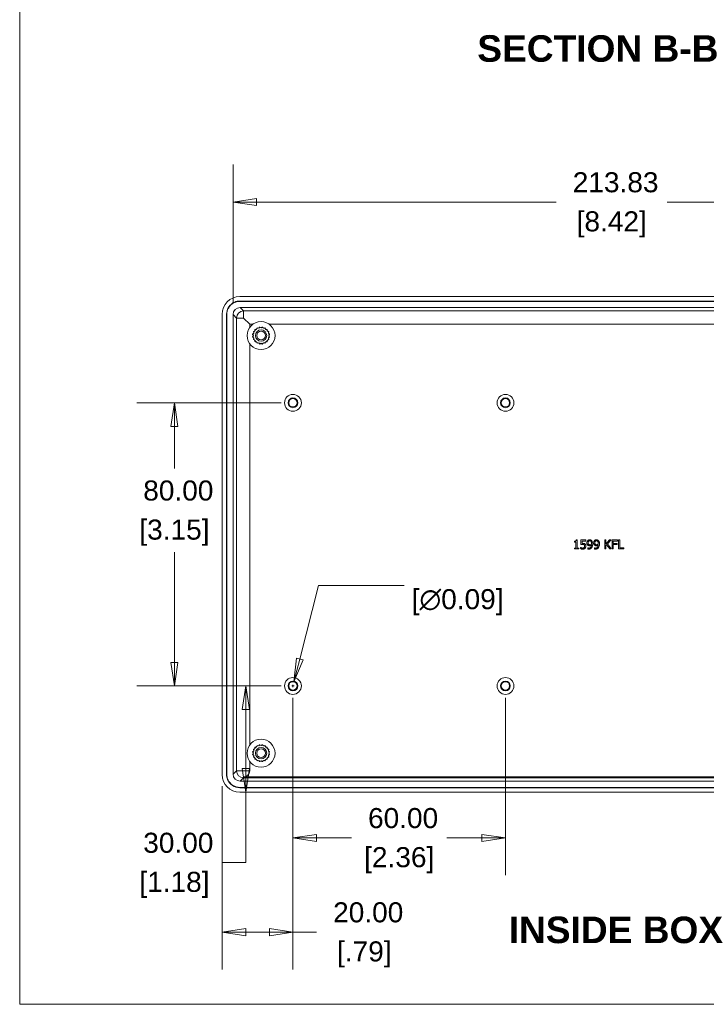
# Model space of a CAD drawing. Header units: millimetres. Extents: x 12 to 919, y 12 to 708.
# Tile 1 of 10: x 21 to 215, y 21 to 299. Entities that reach past the tile are written whole.
import ezdxf

# ---------------------------------------------------------------- set-up
doc = ezdxf.new("R2010")
doc.units = ezdxf.units.MM
doc.header["$LTSCALE"] = 3.333333
for name, color, linetype, lineweight in [('Dimension (ANSI)', 7, 'Continuous', 9), ('Sketch Geometry (ANSI)', 7, 'Continuous', 9), ('Symbol (ANSI)', 7, 'Continuous', 9), ('Visible (ANSI)', 7, 'Continuous', 9), ('Visible Narrow (ANSI)', 7, 'Continuous', 9)]:
    doc.layers.add(name, color=color, linetype=linetype, lineweight=lineweight)
doc.styles.add('Label Text (ANSI)', font='arialbd.ttf')
doc.styles.add('Note Text (ANSI)', font='arial.ttf')
doc.dimstyles.new('Default - mm_inch (ANSI)', dxfattribs={"dimscale": 3.333333, "dimtxt": 1.7, "dimasz": 2, "dimexe": 3.175, "dimexo": 1, "dimgap": 0.8, "dimtad": 0, "dimtih": 1, "dimtoh": 1, "dimrnd": 1e-08, "dimzin": 4, "dimdsep": 46, "dimtxsty": 'Note Text (ANSI)', "dimblk": 'Filled-1', "dimcen": 0.09, "dimdle": 10, "dimclrd": 256, "dimclre": 256, "dimclrt": 256, "dimadec": 1, "dimazin": 0, "dimtfac": 1.176471, "dimtofl": 0, "dimtmove": 0, "dimatfit": 3, "dimfxl": 0, "dimtolj": 1, "dimtzin": 0, "dimlwd": -1, "dimlwe": -1, "dimarcsym": 0})

# ---------------------------------------------------------------- blocks, each defined once
blk = doc.blocks.new('Borders Default Border')
at = {"layer": 'Sketch Geometry (ANSI)', "flags": 128}
blk.add_lwpolyline([(6.35, 6.35), (6.35, 209.55), (273.05, 209.55), (273.05, 6.35), (6.35, 6.35)], dxfattribs=at)
blk = doc.blocks.new('Filled-1')
at = {"color": 0}
for p, q in [((0, 0), (-1, 0.15)), ((-1, 0.15), (-1, -0.15)), ((-1, 0), (0, 0)), ((-1, -0.15), (0, 0))]:
    blk.add_line(p, q, dxfattribs=at)
at = {"color": 0, "flags": 128}
blk.add_lwpolyline([(-1, -0.15), (0, 0), (-1, 0.15), (-1, -0.15)], dxfattribs=at)
at = {"color": 0}
blk.add_solid([(-1, -0.15), (0, 0), (-1, 0.15), (-1, -0.15)], dxfattribs=at)
blk = doc.blocks.new('*D28')
at = {"layer": 'Defpoints', "color": 0, "transparency": 16777216}
for p in [(295.22, 247.84), (81.39, 216.03), (295.22, 216.03)]:
    blk.add_point(p, dxfattribs=at)
at = {"layer": 'Dimension (ANSI)', "transparency": 16777216}
for p, q in [((81.39, 219.36), (81.39, 258.42)), ((295.22, 219.36), (295.22, 258.42)), ((88.06, 247.84), (172.61, 247.84)), ((288.55, 247.84), (204, 247.84))]:
    blk.add_line(p, q, dxfattribs=at)
at = {"layer": 'Dimension (ANSI)', "transparency": 16777216, "xscale": 6.666666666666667, "yscale": 6.666666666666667, "zscale": 6.666666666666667, "rotation": 180}
blk.add_blockref('Filled-1', (81.39, 247.84), dxfattribs=at)
at = {"layer": 'Dimension (ANSI)', "transparency": 16777216, "xscale": 6.666666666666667, "yscale": 6.666666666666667, "zscale": 6.666666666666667}
blk.add_blockref('Filled-1', (295.22, 247.84), dxfattribs=at)
at = {"layer": 'Dimension (ANSI)', "transparency": 16777216, "attachment_point": 5, "style": 'Note Text (ANSI)'}
for s, insert, char_height in [('\\A1; 213.83', (188.31, 253.4), 5.6667), ('\\A1;[8.42]', (188.31, 241.54), 5.667)]:
    blk.add_mtext(s, dxfattribs=dict(at, insert=insert, char_height=char_height))
blk = doc.blocks.new('*D29')
at = {"layer": 'Defpoints', "color": 0, "transparency": 16777216}
for p in [(98.31, 191.12), (64.85, 111.12), (98.31, 111.12)]:
    blk.add_point(p, dxfattribs=at)
at = {"layer": 'Dimension (ANSI)', "transparency": 16777216}
for p, q in [((94.97, 191.12), (54.27, 191.12)), ((64.85, 184.45), (64.85, 172.59)), ((64.85, 117.78), (64.85, 148.88)), ((94.97, 111.12), (54.27, 111.12))]:
    blk.add_line(p, q, dxfattribs=at)
at = {"layer": 'Dimension (ANSI)', "transparency": 16777216, "xscale": 6.666666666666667, "yscale": 6.666666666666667, "zscale": 6.666666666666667}
for p, rotation in [((64.85, 191.12), 90), ((64.85, 111.12), 270)]:
    blk.add_blockref('Filled-1', p, dxfattribs=dict(at, rotation=rotation))
at = {"layer": 'Dimension (ANSI)', "transparency": 16777216, "char_height": 5.667, "attachment_point": 5, "style": 'Note Text (ANSI)'}
for s, insert in [('\\A1; 80.00', (64.85, 166.3)), ('\\A1;[3.15]', (64.85, 154.44))]:
    blk.add_mtext(s, dxfattribs=dict(at, insert=insert))
blk = doc.blocks.new('*D32')
at = {"layer": 'Defpoints', "color": 0, "transparency": 16777216}
for p in [(98.31, 111.12), (158.31, 111.12), (98.31, 68.19)]:
    blk.add_point(p, dxfattribs=at)
at = {"layer": 'Dimension (ANSI)', "transparency": 16777216}
for p, q in [((98.31, 107.78), (98.31, 57.61)), ((158.31, 107.78), (158.31, 57.61)), ((104.97, 68.19), (114.82, 68.19)), ((151.64, 68.19), (141.79, 68.19))]:
    blk.add_line(p, q, dxfattribs=at)
at = {"layer": 'Dimension (ANSI)', "transparency": 16777216, "xscale": 6.666666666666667, "yscale": 6.666666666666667, "zscale": 6.666666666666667, "rotation": 180}
blk.add_blockref('Filled-1', (98.31, 68.19), dxfattribs=at)
at = {"layer": 'Dimension (ANSI)', "transparency": 16777216, "xscale": 6.666666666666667, "yscale": 6.666666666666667, "zscale": 6.666666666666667}
blk.add_blockref('Filled-1', (158.31, 68.19), dxfattribs=at)
at = {"layer": 'Dimension (ANSI)', "transparency": 16777216, "char_height": 5.667, "attachment_point": 5, "style": 'Note Text (ANSI)'}
for s, insert in [('\\A1; 60.00', (128.31, 73.75)), ('\\A1;[2.36]', (128.31, 61.89))]:
    blk.add_mtext(s, dxfattribs=dict(at, insert=insert))
blk = doc.blocks.new('*D42')
at = {"layer": 'Defpoints', "color": 0, "transparency": 16777216}
for p in [(98.6, 112.26), (98.02, 109.97)]:
    blk.add_point(p, dxfattribs=at)
at = {"layer": 'Dimension (ANSI)', "transparency": 16777216}
for p, q in [((105.53, 139.51), (100.24, 118.72)), ((129.68, 139.51), (105.53, 139.51)), ((98.31, 110.82), (98.31, 111.42)), ((98.01, 111.12), (98.61, 111.12))]:
    blk.add_line(p, q, dxfattribs=at)
at = {"layer": 'Dimension (ANSI)', "transparency": 16777216, "xscale": 6.666666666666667, "yscale": 6.666666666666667, "zscale": 6.666666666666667, "rotation": 255.7218412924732}
blk.add_blockref('Filled-1', (98.6, 112.26), dxfattribs=at)
at = {"layer": 'Dimension (ANSI)', "transparency": 16777216, "insert": (144.8, 139.51), "char_height": 5.667, "attachment_point": 5, "style": 'Note Text (ANSI)'}
blk.add_mtext('\\A1; \\P[∅0.09]', dxfattribs=at)
blk = doc.blocks.new('*D53')
at = {"layer": 'Defpoints', "color": 0, "transparency": 16777216}
for p in [(98.31, 111.12), (78.31, 86.11), (98.31, 41.56)]:
    blk.add_point(p, dxfattribs=at)
at = {"layer": 'Dimension (ANSI)', "transparency": 16777216}
for p, q in [((98.31, 107.78), (98.31, 30.97)), ((78.31, 82.78), (78.31, 30.97)), ((84.97, 41.56), (91.64, 41.56)), ((98.31, 41.56), (104.97, 41.56))]:
    blk.add_line(p, q, dxfattribs=at)
at = {"layer": 'Dimension (ANSI)', "transparency": 16777216, "xscale": 6.666666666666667, "yscale": 6.666666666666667, "zscale": 6.666666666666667, "rotation": 180}
blk.add_blockref('Filled-1', (78.31, 41.56), dxfattribs=at)
at = {"layer": 'Dimension (ANSI)', "transparency": 16777216, "xscale": 6.666666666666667, "yscale": 6.666666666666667, "zscale": 6.666666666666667}
blk.add_blockref('Filled-1', (98.31, 41.56), dxfattribs=at)
at = {"layer": 'Dimension (ANSI)', "transparency": 16777216, "char_height": 5.667, "attachment_point": 5, "style": 'Note Text (ANSI)'}
for s, insert in [('\\A1; 20.00', (118.46, 47.12)), ('\\A1;[.79]', (118.46, 35.26))]:
    blk.add_mtext(s, dxfattribs=dict(at, insert=insert))
blk = doc.blocks.new('*D54')
at = {"layer": 'Defpoints', "color": 0, "transparency": 16777216}
for p in [(85, 111.12), (98.31, 111.12), (83.3, 81.12)]:
    blk.add_point(p, dxfattribs=at)
at = {"layer": 'Dimension (ANSI)', "transparency": 16777216}
for p, q in [((94.97, 111.12), (74.42, 111.12)), ((85, 104.45), (85, 87.78)), ((85, 81.12), (85, 61.21)), ((86.64, 81.12), (95.59, 81.12)), ((85, 61.21), (78.34, 61.21))]:
    blk.add_line(p, q, dxfattribs=at)
at = {"layer": 'Dimension (ANSI)', "transparency": 16777216, "xscale": 6.666666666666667, "yscale": 6.666666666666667, "zscale": 6.666666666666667}
for p, rotation in [((85, 111.12), 90), ((85, 81.12), 270)]:
    blk.add_blockref('Filled-1', p, dxfattribs=dict(at, rotation=rotation))
at = {"layer": 'Dimension (ANSI)', "transparency": 16777216, "char_height": 5.667, "attachment_point": 5, "style": 'Note Text (ANSI)'}
for s, insert in [('\\A1; 30.00', (64.85, 66.77)), ('\\A1;[1.18]', (64.85, 54.91))]:
    blk.add_mtext(s, dxfattribs=dict(at, insert=insert))

msp = doc.modelspace()

# ---------------------------------------------------------------- linework, layer by layer
at = {"layer": 'Visible (ANSI)'}
for p, q in [((83.3026, 221.1162), (293.3114, 221.1162)), ((83.3026, 219.8662), (293.3114, 219.8662)), ((293.3114, 219.7754), (83.3026, 219.7754)), ((293.2223, 218.0298), (83.3917, 218.0298)), ((78.307, 86.1118), (78.307, 216.1206)), ((79.557, 86.1118), (79.557, 216.1206)), ((79.6478, 216.1206), (79.6478, 86.1118)), ((81.3934, 216.0315), (81.3934, 86.2009)), ((84.3592, 215.064), (86.0912, 213.332)), ((87.0132, 213.332), (86.0912, 213.332)), ((86.0912, 213.332), (86.0912, 212.41)), ((87.577, 211.7984), (87.5603, 211.3852)), ((88.0379, 211.8629), (87.6248, 211.8462)), ((88.1815, 212.2506), (88.0379, 211.8629)), ((88.6398, 212.1695), (88.2417, 212.2814)), ((88.8961, 212.494), (88.6398, 212.1695)), ((89.307, 212.2752), (88.9629, 212.5046)), ((89.651, 212.5046), (89.307, 212.2752)), ((89.9741, 212.1695), (89.7178, 212.494)), ((90.3722, 212.2814), (89.9741, 212.1695)), ((90.576, 211.8629), (90.4325, 212.2506)), ((90.9891, 211.8462), (90.576, 211.8629)), ((91.0536, 211.3852), (91.037, 211.7984)), ((285.0132, 213.332), (91.6008, 213.332)), ((86.9186, 210.4602), (87.148, 210.1162)), ((87.148, 210.1162), (86.9186, 209.7722)), ((87.2536, 210.7834), (86.9292, 210.5271)), ((86.9292, 209.7054), (87.2536, 209.449)), ((87.1418, 211.1814), (87.2536, 210.7834)), ((87.2536, 209.449), (87.1418, 209.051)), ((87.5603, 211.3852), (87.1725, 211.2417)), ((87.1725, 208.9907), (87.5603, 208.8472)), ((87.5603, 208.8472), (87.577, 208.4341)), ((91.037, 208.4341), (91.0536, 208.8472)), ((91.4414, 211.2417), (91.0536, 211.3852)), ((91.0536, 208.8472), (91.4414, 208.9907)), ((91.3603, 210.7834), (91.4721, 211.1814)), ((91.6847, 210.5271), (91.3603, 210.7834)), ((91.3603, 209.449), (91.6847, 209.7054)), ((91.4721, 209.051), (91.3603, 209.449)), ((91.466, 210.1162), (91.6953, 210.4602)), ((91.6953, 209.7722), (91.466, 210.1162)), ((86.0912, 207.8224), (86.0912, 94.41)), ((87.6248, 208.3862), (88.0379, 208.3695)), ((88.0379, 208.3695), (88.1815, 207.9818)), ((88.2417, 207.9511), (88.6398, 208.0629)), ((88.6398, 208.0629), (88.8961, 207.7384)), ((88.9629, 207.7279), (89.307, 207.9572)), ((89.307, 207.9572), (89.651, 207.7279)), ((89.7178, 207.7384), (89.9741, 208.0629)), ((89.9741, 208.0629), (90.3722, 207.9511)), ((90.4325, 207.9818), (90.576, 208.3695)), ((90.576, 208.3695), (90.9891, 208.3862)), ((177.754, 152.0141), (177.754, 151.7815)), ((177.754, 151.7815), (178.2151, 151.7815)), ((178.2151, 151.7815), (178.2151, 150.0793)), ((178.5424, 152.3682), (178.2789, 152.3682)), ((178.5424, 150.0793), (178.5424, 152.3682)), ((179.5118, 150.2707), (179.4871, 150.2707)), ((179.4871, 150.2707), (179.4871, 149.9105)), ((180.9856, 152.3599), (179.5921, 152.3599)), ((179.5921, 152.3599), (179.5921, 151.0508)), ((179.9194, 151.3843), (179.9194, 152.0615)), ((179.9194, 152.0615), (180.9856, 152.0615)), ((180.9856, 152.0615), (180.9856, 152.3599)), ((186.679, 152.3599), (186.3414, 152.3599)), ((186.3414, 152.3599), (186.3414, 149.8199)), ((187.7205, 152.3599), (186.679, 151.1928)), ((186.679, 151.1928), (186.679, 152.3599)), ((186.679, 150.8347), (186.8272, 151.0014)), ((186.679, 149.8199), (186.679, 150.8347)), ((186.8272, 151.0014), (187.7555, 149.8199)), ((187.0804, 151.2258), (188.1322, 152.3599)), ((188.194, 149.8199), (187.0804, 151.2258)), ((188.1322, 152.3599), (187.7205, 152.3599)), ((189.9147, 152.3599), (188.3957, 152.3599)), ((188.3957, 152.3599), (188.3957, 149.8199)), ((188.7332, 151.3431), (188.7332, 152.0594)), ((188.7332, 152.0594), (189.9147, 152.0594)), ((189.8653, 151.3431), (188.7332, 151.3431)), ((188.7332, 149.8199), (188.7332, 151.0426)), ((188.7332, 151.0426), (189.8653, 151.0426)), ((189.8653, 151.0426), (189.8653, 151.3431)), ((189.9147, 152.0594), (189.9147, 152.3599)), ((190.2173, 152.3599), (190.2173, 149.8199)), ((190.5549, 152.3599), (190.2173, 152.3599)), ((190.5549, 150.1204), (190.5549, 152.3599)), ((177.754, 150.0793), (177.754, 149.8199)), ((178.2151, 150.0793), (177.754, 150.0793)), ((177.754, 149.8199), (178.9931, 149.8199)), ((178.9931, 150.0793), (178.5424, 150.0793)), ((178.9931, 149.8199), (178.9931, 150.0793)), ((181.5331, 150.1328), (181.5167, 150.1328)), ((181.5167, 150.1328), (181.5167, 149.8055)), ((183.4392, 150.1328), (183.4227, 150.1328)), ((183.4227, 150.1328), (183.4227, 149.8055)), ((186.3414, 149.8199), (186.679, 149.8199)), ((187.7555, 149.8199), (188.194, 149.8199)), ((188.3957, 149.8199), (188.7332, 149.8199)), ((190.2173, 149.8199), (191.689, 149.8199)), ((191.689, 150.1204), (190.5549, 150.1204)), ((191.689, 149.8199), (191.689, 150.1204)), ((86.9186, 92.4602), (87.148, 92.1162)), ((87.148, 92.1162), (86.9186, 91.7722)), ((87.2536, 92.7834), (86.9292, 92.5271)), ((87.1418, 93.1814), (87.2536, 92.7834)), ((87.5603, 93.3852), (87.1725, 93.2417)), ((87.577, 93.7984), (87.5603, 93.3852)), ((88.0379, 93.8629), (87.6248, 93.8462)), ((88.1815, 94.2506), (88.0379, 93.8629)), ((88.6398, 94.1695), (88.2417, 94.2814)), ((88.8961, 94.494), (88.6398, 94.1695)), ((89.307, 94.2752), (88.9629, 94.5046)), ((89.651, 94.5046), (89.307, 94.2752)), ((89.9741, 94.1695), (89.7178, 94.494)), ((90.3722, 94.2814), (89.9741, 94.1695)), ((90.576, 93.8629), (90.4325, 94.2506)), ((90.9891, 93.8462), (90.576, 93.8629)), ((91.0536, 93.3852), (91.037, 93.7984)), ((91.4414, 93.2417), (91.0536, 93.3852)), ((91.3603, 92.7834), (91.4721, 93.1814)), ((91.6847, 92.5271), (91.3603, 92.7834)), ((91.466, 92.1162), (91.6953, 92.4602)), ((91.6953, 91.7722), (91.466, 92.1162)), ((86.0912, 89.8224), (86.0912, 87.1684)), ((86.9292, 91.7054), (87.2536, 91.449)), ((87.2536, 91.449), (87.1418, 91.051)), ((87.1725, 90.9907), (87.5603, 90.8472)), ((87.5603, 90.8472), (87.577, 90.4341)), ((87.6248, 90.3862), (88.0379, 90.3695)), ((88.0379, 90.3695), (88.1815, 89.9818)), ((88.2417, 89.9511), (88.6398, 90.0629)), ((88.6398, 90.0629), (88.8961, 89.7384)), ((88.9629, 89.7279), (89.307, 89.9572)), ((89.307, 89.9572), (89.651, 89.7279)), ((89.7178, 89.7384), (89.9741, 90.0629)), ((89.9741, 90.0629), (90.3722, 89.9511)), ((90.4325, 89.9818), (90.576, 90.3695)), ((90.576, 90.3695), (90.9891, 90.3862)), ((91.037, 90.4341), (91.0536, 90.8472)), ((91.0536, 90.8472), (91.4414, 90.9907)), ((91.3603, 91.449), (91.6847, 91.7054)), ((91.4721, 91.051), (91.3603, 91.449)), ((83.3917, 84.2027), (293.2223, 84.2027)), ((84.3592, 85.4364), (292.2548, 85.4364)), ((83.3026, 82.457), (293.3114, 82.457)), ((293.3114, 82.3662), (83.3026, 82.3662)), ((293.3114, 81.1162), (83.3026, 81.1162))]:
    msp.add_line(p, q, dxfattribs=at)
for centre, radius in [((89.307, 210.1162), 3.95), ((89.307, 210.1162), 2.25), ((89.307, 210.1162), 1.6129), ((89.307, 210.1162), 1.2319), ((98.307, 191.1162), 2.375), ((98.307, 191.1162), 1.375), ((98.307, 191.1162), 1.181), ((158.307, 191.1162), 2.375), ((158.307, 191.1162), 1.375), ((158.307, 191.1162), 1.181), ((98.307, 111.1162), 2.375), ((98.307, 111.1162), 1.375), ((98.307, 111.1162), 1.181), ((158.307, 111.1162), 2.375), ((158.307, 111.1162), 1.375), ((158.307, 111.1162), 1.181), ((89.307, 92.1162), 3.95), ((89.307, 92.1162), 2.25), ((89.307, 92.1162), 1.6129), ((89.307, 92.1162), 1.2319)]:
    msp.add_circle(centre, radius, dxfattribs=at)
for centre, radius, start, end in [((89.307, 210.1162), 2.413, 134.196675, 135.803325), ((89.307, 210.1162), 2.413, 116.196675, 117.803325), ((89.307, 210.1162), 2.413, 98.196675, 99.803325), ((89.307, 210.1162), 2.413, 80.196675, 81.803325), ((89.307, 210.1162), 2.413, 62.196675, 63.803325), ((89.307, 210.1162), 2.413, 44.196675, 45.803325), ((89.307, 210.1162), 2.413, 170.196675, 171.803325), ((89.307, 210.1162), 2.413, 188.196675, 189.803325), ((89.307, 210.1162), 2.413, 152.196675, 153.803325), ((89.307, 210.1162), 2.413, 206.196675, 207.803325), ((89.307, 210.1162), 2.413, 26.196675, 27.803325), ((89.307, 210.1162), 2.413, 332.196675, 333.803325), ((89.307, 210.1162), 2.413, 8.196675, 9.803325), ((89.307, 210.1162), 2.413, 350.196675, 351.803325), ((89.307, 210.1162), 2.413, 224.196675, 225.803325), ((89.307, 210.1162), 2.413, 242.196675, 243.803325), ((89.307, 210.1162), 2.413, 260.196675, 261.803325), ((89.307, 210.1162), 2.413, 278.196675, 279.803325), ((89.307, 210.1162), 2.413, 296.196675, 297.803325), ((89.307, 210.1162), 2.413, 314.196675, 315.803325), ((89.307, 92.1162), 2.413, 170.196675, 171.803325), ((89.307, 92.1162), 2.413, 152.196675, 153.803325), ((89.307, 92.1162), 2.413, 134.196675, 135.803325), ((89.307, 92.1162), 2.413, 116.196675, 117.803325), ((89.307, 92.1162), 2.413, 98.196675, 99.803325), ((89.307, 92.1162), 2.413, 80.196675, 81.803325), ((89.307, 92.1162), 2.413, 62.196675, 63.803325), ((89.307, 92.1162), 2.413, 44.196675, 45.803325), ((89.307, 92.1162), 2.413, 26.196675, 27.803325), ((89.307, 92.1162), 2.413, 8.196675, 9.803325), ((89.307, 92.1162), 2.413, 188.196675, 189.803325), ((89.307, 92.1162), 2.413, 206.196675, 207.803325), ((89.307, 92.1162), 2.413, 224.196675, 225.803325), ((89.307, 92.1162), 2.413, 242.196675, 243.803325), ((89.307, 92.1162), 2.413, 260.196675, 261.803325), ((89.307, 92.1162), 2.413, 278.196675, 279.803325), ((89.307, 92.1162), 2.413, 296.196675, 297.803325), ((89.307, 92.1162), 2.413, 314.196675, 315.803325), ((89.307, 92.1162), 2.413, 332.196675, 333.803325), ((89.307, 92.1162), 2.413, 350.196675, 351.803325), ((84.3592, 87.1684), 1.7321, 270, 0)]:
    msp.add_arc(centre, radius, start, end, dxfattribs=at)
for centre, major_axis in [((83.3114, 216.1118), (-3.5417, 3.5417)), ((83.3952, 216.028), (-1.4167, 1.4167)), ((83.3114, 86.1206), (-3.5417, -3.5417)), ((83.3952, 86.2044), (-1.4167, -1.4167))]:
    msp.add_ellipse(centre, major_axis=major_axis, ratio=0.99824796, start_param=5.49866393, end_param=7.06770668, dxfattribs=at)
for points, knots in [([(79.557, 216.1206), (79.557, 216.8569), (80.003, 218.3262), (81.5848, 219.6233), (82.8117, 219.8662), (83.3026, 219.8662)], [5.49866393, 5.49866393, 5.49866393, 5.49866393, 6.08705496, 6.675446, 7.06770668, 7.06770668, 7.06770668, 7.06770668]), ([(83.3026, 219.7754), (83.0702, 219.7754), (82.838, 219.7532), (82.4594, 219.6803), (82.3107, 219.6418), (81.6603, 219.4291), (81.1928, 219.1526), (80.5568, 218.5577), (80.341, 218.2902), (80.0003, 217.7208), (79.8714, 217.4214), (79.6938, 216.7887), (79.6478, 216.4547), (79.6478, 216.1206)], [-7.06770668, -7.06770668, -7.06770668, -7.06770668, -6.87744995, -6.87744995, -6.75177363, -6.75177363, -6.31652408, -6.31652408, -6.0372918, -6.0372918, -5.77229005, -5.77229005, -5.49866393, -5.49866393, -5.49866393, -5.49866393]), ([(178.2789, 152.3682), (178.2762, 152.3338), (178.2709, 152.2991), (178.2543, 152.2371), (178.2437, 152.209), (178.2135, 152.1548), (178.1936, 152.1299), (178.1545, 152.0975), (178.123, 152.0742), (177.9736, 152.0236), (177.8625, 152.0141), (177.754, 152.0141)], [-0.167573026, -0.167573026, -0.167573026, -0.167573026, -0.127120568, -0.127120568, -0.092204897, -0.092204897, -0.054363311, -0.054363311, -0.032556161, -0.032556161, 0, 0, 0, 0]), ([(179.7856, 150.1348), (179.7309, 150.1552), (179.6761, 150.1784), (179.6038, 150.2151), (179.5503, 150.2423), (179.5118, 150.2707)], [-0.0512362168, -0.0512362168, -0.0512362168, -0.0512362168, -0.0143391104, -0.0143391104, 0, 0, 0, 0]), ([(179.5921, 151.0508), (179.661, 151.0659), (179.7466, 151.0802), (179.8523, 151.0967), (179.9558, 151.1126), (180.0944, 151.1126)], [-0.119185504, -0.119185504, -0.119185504, -0.119185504, -0.041558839, -0.041558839, 0, 0, 0, 0]), ([(180.1499, 151.3987), (180.1139, 151.3987), (180.0768, 151.3974), (180.0234, 151.3947), (179.9796, 151.3923), (179.9194, 151.3843)], [-0.0557860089, -0.0557860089, -0.0557860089, -0.0557860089, -0.0182211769, -0.0182211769, 0, 0, 0, 0]), ([(180.0944, 151.1126), (180.1979, 151.1126), (180.3031, 151.0998), (180.4312, 151.0519), (180.4734, 151.0278), (180.5101, 150.9952)], [-0.0410323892, -0.0410323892, -0.0410323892, -0.0410323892, -0.014731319, -0.014731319, 0, 0, 0, 0]), ([(180.7386, 151.2402), (180.6991, 151.2705), (180.657, 151.2972), (180.57, 151.3399), (180.5261, 151.3559), (180.4359, 151.3773), (180.3366, 151.3987), (180.1499, 151.3987)], [-0.17487016, -0.17487016, -0.17487016, -0.17487016, -0.113726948, -0.113726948, -0.055984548, -0.055984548, 0, 0, 0, 0]), ([(180.5101, 150.9952), (180.5339, 150.9757), (180.5549, 150.9536), (180.5975, 150.8955), (180.6115, 150.865), (180.6452, 150.7835), (180.6542, 150.7064), (180.6542, 150.6288)], [-0.0345363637, -0.0345363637, -0.0345363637, -0.0345363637, -0.029733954, -0.029733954, -0.0232787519, -0.0232787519, 0, 0, 0, 0]), ([(180.6542, 150.6288), (180.6542, 150.5055), (180.6339, 150.4297), (180.5987, 150.3245), (180.5675, 150.2664), (180.5246, 150.2151)], [-0.0332856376, -0.0332856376, -0.0332856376, -0.0332856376, -0.0200567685, -0.0200567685, 0, 0, 0, 0]), ([(181, 150.6268), (181, 150.7074), (180.9938, 150.7913), (180.9633, 150.9268), (180.943, 150.9879), (180.8618, 151.127), (180.8064, 151.1891), (180.7386, 151.2402)], [-0.0800363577, -0.0800363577, -0.0800363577, -0.0800363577, -0.0483066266, -0.0483066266, -0.0254621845, -0.0254621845, 0, 0, 0, 0]), ([(180.7757, 150.0155), (180.8492, 150.0946), (180.9034, 150.186), (180.9668, 150.355), (181, 150.4675), (181, 150.6268)], [-0.119040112, -0.119040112, -0.119040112, -0.119040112, -0.047774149, -0.047774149, 0, 0, 0, 0]), ([(181.5352, 152.1726), (181.4583, 152.0914), (181.4011, 151.9968), (181.3357, 151.8302), (181.2964, 151.7117), (181.2964, 151.5345)], [-0.141741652, -0.141741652, -0.141741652, -0.141741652, -0.053155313, -0.053155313, 0, 0, 0, 0]), ([(181.2964, 151.5345), (181.2964, 151.4515), (181.3036, 151.3671), (181.3345, 151.2326), (181.3562, 151.1609), (181.4436, 151.0071), (181.5013, 150.9409), (181.5723, 150.8861)], [-0.0926061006, -0.0926061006, -0.0926061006, -0.0926061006, -0.053057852, -0.053057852, -0.0268835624, -0.0268835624, 0, 0, 0, 0]), ([(182.1033, 152.4114), (182.0435, 152.4114), (181.9845, 152.4045), (181.8561, 152.3748), (181.796, 152.3512), (181.67, 152.2912), (181.597, 152.2393), (181.5352, 152.1726)], [-0.0539490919, -0.0539490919, -0.0539490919, -0.0539490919, -0.0418540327, -0.0418540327, -0.0272817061, -0.0272817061, 0, 0, 0, 0]), ([(181.5723, 150.8861), (181.6425, 150.8332), (181.7208, 150.7893), (181.8401, 150.7577), (181.9253, 150.7359), (182.0621, 150.7359)], [-0.143066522, -0.143066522, -0.143066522, -0.143066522, -0.041060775, -0.041060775, 0, 0, 0, 0]), ([(181.6422, 151.5489), (181.6422, 151.6078), (181.6463, 151.6678), (181.6653, 151.7759), (181.679, 151.8255), (181.7289, 151.9402), (181.7651, 151.9848), (181.8342, 152.0529), (181.8765, 152.0814), (181.9807, 152.1241), (182.0406, 152.1335), (182.1012, 152.1335)], [-0.0672534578, -0.0672534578, -0.0672534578, -0.0672534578, -0.0565349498, -0.0565349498, -0.0472880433, -0.0472880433, -0.0337859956, -0.0337859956, -0.0182028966, -0.0182028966, 0, 0, 0, 0]), ([(181.8151, 151.1064), (181.7858, 151.1304), (181.7595, 151.1575), (181.7086, 151.2262), (181.6927, 151.2608), (181.6527, 151.362), (181.6422, 151.4552), (181.6422, 151.5489)], [-0.0434904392, -0.0434904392, -0.0434904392, -0.0434904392, -0.0366675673, -0.0366675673, -0.0281124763, -0.0281124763, 0, 0, 0, 0]), ([(182.1383, 151.0179), (182.0557, 151.0179), (181.9843, 151.0279), (181.8919, 151.0551), (181.8515, 151.0769), (181.8151, 151.1064)], [-0.0288970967, -0.0288970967, -0.0288970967, -0.0288970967, -0.0140476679, -0.0140476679, 0, 0, 0, 0]), ([(182.5911, 150.9129), (182.5811, 150.7597), (182.552, 150.6011), (182.4376, 150.356), (182.3813, 150.2899), (182.283, 150.1919), (182.2162, 150.1476), (182.0483, 150.0795), (181.9495, 150.0649), (181.8501, 150.0649)], [-0.0939244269, -0.0939244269, -0.0939244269, -0.0939244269, -0.071412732, -0.071412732, -0.0543352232, -0.0543352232, -0.0298009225, -0.0298009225, 0, 0, 0, 0]), ([(182.0621, 150.7359), (182.154, 150.7359), (182.2449, 150.7484), (182.3931, 150.799), (182.4786, 150.8362), (182.5911, 150.9129)], [-0.0987108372, -0.0987108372, -0.0987108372, -0.0987108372, -0.0408432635, -0.0408432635, 0, 0, 0, 0]), ([(182.1012, 152.1335), (182.1344, 152.1335), (182.1673, 152.1304), (182.2241, 152.1184), (182.2569, 152.1095), (182.3395, 152.0689), (182.3832, 152.0306), (182.4203, 151.9894)], [-0.042079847, -0.042079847, -0.042079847, -0.042079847, -0.027560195, -0.027560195, -0.016627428, -0.016627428, 0, 0, 0, 0]), ([(182.6673, 152.1829), (182.6327, 152.2196), (182.5946, 152.2523), (182.5114, 152.3096), (182.467, 152.3334), (182.3576, 152.3786), (182.2543, 152.4114), (182.1033, 152.4114)], [-0.112689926, -0.112689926, -0.112689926, -0.112689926, -0.07903049, -0.07903049, -0.045287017, -0.045287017, 0, 0, 0, 0]), ([(182.5932, 151.1578), (182.5119, 151.1031), (182.4291, 151.073), (182.2971, 151.033), (182.2176, 151.0179), (182.1383, 151.0179)], [-0.0413852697, -0.0413852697, -0.0413852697, -0.0413852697, -0.0237793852, -0.0237793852, 0, 0, 0, 0]), ([(182.4203, 151.9894), (182.4505, 151.9578), (182.4751, 151.9211), (182.5275, 151.8211), (182.5453, 151.7614), (182.5879, 151.6151), (182.5994, 151.4651), (182.5994, 151.3184)], [-0.0574717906, -0.0574717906, -0.0574717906, -0.0574717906, -0.0522648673, -0.0522648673, -0.0440265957, -0.0440265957, 0, 0, 0, 0]), ([(182.5994, 151.3184), (182.5994, 151.2695), (182.5984, 151.2462), (182.5963, 151.2045), (182.5949, 151.1783), (182.5932, 151.1578)], [-0.0126920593, -0.0126920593, -0.0126920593, -0.0126920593, -0.0061579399, -0.0061579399, 0, 0, 0, 0]), ([(182.6632, 150.176), (182.765, 150.3144), (182.8302, 150.4789), (182.904, 150.7719), (182.9431, 150.9698), (182.9431, 151.2422)], [-0.189169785, -0.189169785, -0.189169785, -0.189169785, -0.081731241, -0.081731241, 0, 0, 0, 0]), ([(182.9431, 151.2422), (182.9431, 151.3717), (182.9356, 151.5076), (182.9033, 151.6985), (182.8805, 151.8113), (182.7878, 152.0245), (182.7357, 152.1102), (182.6673, 152.1829)], [-0.150416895, -0.150416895, -0.150416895, -0.150416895, -0.069766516, -0.069766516, -0.029949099, -0.029949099, 0, 0, 0, 0]), ([(183.4412, 152.1726), (183.3643, 152.0914), (183.3071, 151.9968), (183.2418, 151.8302), (183.2025, 151.7117), (183.2025, 151.5345)], [-0.141741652, -0.141741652, -0.141741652, -0.141741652, -0.053155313, -0.053155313, 0, 0, 0, 0]), ([(183.2025, 151.5345), (183.2025, 151.4515), (183.2097, 151.3671), (183.2405, 151.2326), (183.2622, 151.1609), (183.3496, 151.0071), (183.4074, 150.9409), (183.4783, 150.8861)], [-0.0926061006, -0.0926061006, -0.0926061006, -0.0926061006, -0.053057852, -0.053057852, -0.0268835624, -0.0268835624, 0, 0, 0, 0]), ([(184.0093, 152.4114), (183.9496, 152.4114), (183.8905, 152.4045), (183.7621, 152.3748), (183.702, 152.3512), (183.576, 152.2912), (183.5031, 152.2393), (183.4412, 152.1726)], [-0.0539490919, -0.0539490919, -0.0539490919, -0.0539490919, -0.0418540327, -0.0418540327, -0.0272817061, -0.0272817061, 0, 0, 0, 0]), ([(183.4783, 150.8861), (183.5485, 150.8332), (183.6268, 150.7893), (183.7461, 150.7577), (183.8313, 150.7359), (183.9682, 150.7359)], [-0.143066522, -0.143066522, -0.143066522, -0.143066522, -0.041060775, -0.041060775, 0, 0, 0, 0]), ([(183.5483, 151.5489), (183.5483, 151.6078), (183.5523, 151.6678), (183.5714, 151.7759), (183.585, 151.8255), (183.635, 151.9402), (183.6711, 151.9848), (183.7402, 152.0529), (183.7826, 152.0814), (183.8868, 152.1241), (183.9466, 152.1335), (184.0073, 152.1335)], [-0.0672534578, -0.0672534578, -0.0672534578, -0.0672534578, -0.0565349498, -0.0565349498, -0.0472880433, -0.0472880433, -0.0337859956, -0.0337859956, -0.0182028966, -0.0182028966, 0, 0, 0, 0]), ([(183.7212, 151.1064), (183.6918, 151.1304), (183.6655, 151.1575), (183.6147, 151.2262), (183.5988, 151.2608), (183.5587, 151.362), (183.5483, 151.4552), (183.5483, 151.5489)], [-0.0434904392, -0.0434904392, -0.0434904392, -0.0434904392, -0.0366675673, -0.0366675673, -0.0281124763, -0.0281124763, 0, 0, 0, 0]), ([(184.0443, 151.0179), (183.9617, 151.0179), (183.8904, 151.0279), (183.798, 151.0551), (183.7575, 151.0769), (183.7212, 151.1064)], [-0.0288970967, -0.0288970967, -0.0288970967, -0.0288970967, -0.0140476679, -0.0140476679, 0, 0, 0, 0]), ([(184.4972, 150.9129), (184.4871, 150.7597), (184.458, 150.6011), (184.3437, 150.356), (184.2874, 150.2899), (184.1891, 150.1919), (184.1222, 150.1476), (183.9543, 150.0795), (183.8555, 150.0649), (183.7562, 150.0649)], [-0.0939244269, -0.0939244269, -0.0939244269, -0.0939244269, -0.071412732, -0.071412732, -0.0543352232, -0.0543352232, -0.0298009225, -0.0298009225, 0, 0, 0, 0]), ([(183.9682, 150.7359), (184.06, 150.7359), (184.1509, 150.7484), (184.2992, 150.799), (184.3847, 150.8362), (184.4972, 150.9129)], [-0.0987108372, -0.0987108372, -0.0987108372, -0.0987108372, -0.0408432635, -0.0408432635, 0, 0, 0, 0]), ([(184.0073, 152.1335), (184.0404, 152.1335), (184.0733, 152.1304), (184.1301, 152.1184), (184.163, 152.1095), (184.2455, 152.0689), (184.2892, 152.0306), (184.3263, 151.9894)], [-0.042079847, -0.042079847, -0.042079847, -0.042079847, -0.027560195, -0.027560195, -0.016627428, -0.016627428, 0, 0, 0, 0]), ([(184.5733, 152.1829), (184.5387, 152.2196), (184.5007, 152.2523), (184.4174, 152.3096), (184.3731, 152.3334), (184.2636, 152.3786), (184.1603, 152.4114), (184.0093, 152.4114)], [-0.112689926, -0.112689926, -0.112689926, -0.112689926, -0.07903049, -0.07903049, -0.045287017, -0.045287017, 0, 0, 0, 0]), ([(184.4992, 151.1578), (184.4179, 151.1031), (184.3351, 151.073), (184.2032, 151.033), (184.1236, 151.0179), (184.0443, 151.0179)], [-0.0413852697, -0.0413852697, -0.0413852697, -0.0413852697, -0.0237793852, -0.0237793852, 0, 0, 0, 0]), ([(184.3263, 151.9894), (184.3565, 151.9578), (184.3811, 151.9211), (184.4336, 151.8211), (184.4513, 151.7614), (184.4939, 151.6151), (184.5054, 151.4651), (184.5054, 151.3184)], [-0.0574717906, -0.0574717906, -0.0574717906, -0.0574717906, -0.0522648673, -0.0522648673, -0.0440265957, -0.0440265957, 0, 0, 0, 0]), ([(184.5054, 151.3184), (184.5054, 151.2695), (184.5044, 151.2462), (184.5024, 151.2045), (184.5009, 151.1783), (184.4992, 151.1578)], [-0.0126920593, -0.0126920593, -0.0126920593, -0.0126920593, -0.0061579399, -0.0061579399, 0, 0, 0, 0]), ([(184.5692, 150.176), (184.6711, 150.3144), (184.7362, 150.4789), (184.81, 150.7719), (184.8491, 150.9698), (184.8491, 151.2422)], [-0.189169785, -0.189169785, -0.189169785, -0.189169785, -0.081731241, -0.081731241, 0, 0, 0, 0]), ([(184.8491, 151.2422), (184.8491, 151.3717), (184.8417, 151.5076), (184.8094, 151.6985), (184.7865, 151.8113), (184.6938, 152.0245), (184.6417, 152.1102), (184.5733, 152.1829)], [-0.150416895, -0.150416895, -0.150416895, -0.150416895, -0.069766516, -0.069766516, -0.029949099, -0.029949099, 0, 0, 0, 0]), ([(179.4871, 149.9105), (179.5831, 149.8633), (179.6896, 149.8302), (179.8598, 149.7916), (179.9863, 149.7664), (180.152, 149.7664)], [-0.128286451, -0.128286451, -0.128286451, -0.128286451, -0.049714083, -0.049714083, 0, 0, 0, 0]), ([(180.1582, 150.0607), (180.0955, 150.0607), (180.0309, 150.066), (179.9075, 150.0949), (179.8461, 150.1139), (179.7856, 150.1348)], [-0.0380314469, -0.0380314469, -0.0380314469, -0.0380314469, -0.0192127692, -0.0192127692, 0, 0, 0, 0]), ([(180.152, 149.7664), (180.2236, 149.7664), (180.2952, 149.773), (180.4113, 149.7982), (180.4771, 149.8163), (180.6372, 149.8939), (180.7123, 149.9472), (180.7757, 150.0155)], [-0.091904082, -0.091904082, -0.091904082, -0.091904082, -0.0533529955, -0.0533529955, -0.0279594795, -0.0279594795, 0, 0, 0, 0]), ([(180.5246, 150.2151), (180.5017, 150.189), (180.4763, 150.1656), (180.4199, 150.1259), (180.3898, 150.11), (180.3241, 150.0849), (180.2547, 150.0607), (180.1582, 150.0607)], [-0.0842255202, -0.0842255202, -0.0842255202, -0.0842255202, -0.0564126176, -0.0564126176, -0.0289730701, -0.0289730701, 0, 0, 0, 0]), ([(181.5167, 149.8055), (181.5631, 149.791), (181.6113, 149.7822), (181.6741, 149.7764), (181.7337, 149.7705), (181.8048, 149.7705)], [-0.0932854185, -0.0932854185, -0.0932854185, -0.0932854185, -0.0213542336, -0.0213542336, 0, 0, 0, 0]), ([(181.8501, 150.0649), (181.7589, 150.0649), (181.6816, 150.0812), (181.5911, 150.1071), (181.5579, 150.1186), (181.5331, 150.1328)], [-0.024137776, -0.024137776, -0.024137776, -0.024137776, -0.0085578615, -0.0085578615, 0, 0, 0, 0]), ([(181.8048, 149.7705), (181.9099, 149.7705), (182.0167, 149.78), (182.2096, 149.8268), (182.291, 149.8595), (182.4867, 149.9766), (182.5831, 150.0677), (182.6632, 150.176)], [-0.0999082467, -0.0999082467, -0.0999082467, -0.0999082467, -0.068406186, -0.068406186, -0.0404046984, -0.0404046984, 0, 0, 0, 0]), ([(183.4227, 149.8055), (183.4691, 149.791), (183.5173, 149.7822), (183.5801, 149.7764), (183.6397, 149.7705), (183.7109, 149.7705)], [-0.0932854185, -0.0932854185, -0.0932854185, -0.0932854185, -0.0213542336, -0.0213542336, 0, 0, 0, 0]), ([(183.7562, 150.0649), (183.6649, 150.0649), (183.5876, 150.0812), (183.4971, 150.1071), (183.4639, 150.1186), (183.4392, 150.1328)], [-0.024137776, -0.024137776, -0.024137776, -0.024137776, -0.0085578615, -0.0085578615, 0, 0, 0, 0]), ([(183.7109, 149.7705), (183.8159, 149.7705), (183.9227, 149.78), (184.1156, 149.8268), (184.197, 149.8595), (184.3927, 149.9766), (184.4891, 150.0677), (184.5692, 150.176)], [-0.0999082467, -0.0999082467, -0.0999082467, -0.0999082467, -0.068406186, -0.068406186, -0.0404046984, -0.0404046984, 0, 0, 0, 0]), ([(83.3026, 82.3662), (82.5662, 82.3663), (81.0969, 82.8122), (79.7999, 84.394), (79.557, 85.6209), (79.557, 86.1118)], [5.49866393, 5.49866393, 5.49866393, 5.49866393, 6.08705496, 6.675446, 7.06770668, 7.06770668, 7.06770668, 7.06770668]), ([(79.6478, 86.1118), (79.6478, 85.8795), (79.67, 85.6472), (79.7429, 85.2686), (79.7814, 85.1199), (79.9941, 84.4696), (80.2705, 84.0021), (80.8655, 83.366), (81.1329, 83.1502), (81.7024, 82.8096), (82.0018, 82.6807), (82.6345, 82.503), (82.9684, 82.457), (83.3026, 82.457)], [-7.06770668, -7.06770668, -7.06770668, -7.06770668, -6.87744995, -6.87744995, -6.75177363, -6.75177363, -6.31652408, -6.31652408, -6.0372918, -6.0372918, -5.77229005, -5.77229005, -5.49866393, -5.49866393, -5.49866393, -5.49866393])]:
    msp.add_open_spline(points, degree=3, knots=knots, dxfattribs=at)
at = {"layer": 'Visible Narrow (ANSI)'}
for p, q in [((83.3026, 219.8662), (83.3026, 219.7754)), ((83.3917, 218.0298), (84.3592, 217.0623)), ((84.3592, 217.0623), (84.3592, 215.064)), ((84.3592, 217.0623), (292.2548, 217.0623)), ((79.557, 216.1206), (79.6478, 216.1206)), ((82.3609, 215.064), (81.3934, 216.0315)), ((82.3609, 87.1684), (82.3609, 215.064)), ((84.3592, 215.064), (82.3609, 215.064)), ((81.3934, 86.2009), (82.3609, 87.1684)), ((82.3609, 87.1684), (86.0912, 87.1684)), ((79.557, 86.1118), (79.6478, 86.1118)), ((84.3592, 85.1702), (83.3917, 84.2027)), ((84.3592, 85.4364), (84.3592, 85.1702)), ((292.2548, 85.1702), (84.3592, 85.1702)), ((83.3026, 82.3662), (83.3026, 82.457))]:
    msp.add_line(p, q, dxfattribs=at)
for centre, major_axis in [((84.3592, 215.064), (1.4142, 1.4142)), ((84.3592, 87.1684), (-1.4142, 1.4142))]:
    msp.add_ellipse(centre, major_axis=major_axis, ratio=0.99824796, start_param=0.78627495, end_param=2.3553177, dxfattribs=at)

# ---------------------------------------------------------------- block references
at = {"xscale": 3.333333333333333, "yscale": 3.333333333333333, "zscale": 3.333333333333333}
msp.add_blockref('Borders Default Border', (0, 0), dxfattribs=at)

# ---------------------------------------------------------------- texts
at = {"layer": 'Symbol (ANSI)', "char_height": 7.5, "attachment_point": 7, "style": 'Label Text (ANSI)'}
for s, insert in [('SECTION B-B', (150.3521, 287.3711)), ('INSIDE BOX', (159.2196, 38.3424))]:
    msp.add_mtext(s, dxfattribs=dict(at, insert=insert))

# ---------------------------------------------------------------- dimensions: what is measured, and where the dimension line sits
at = {"layer": 'Dimension (ANSI)'}
for base, p1, p2, angle, text, override, picture, middle in [((295.2205, 247.836), (81.3934, 216.0315), (295.2205, 216.0315), 180, ' <>\\X[8.42]', {"dimgap": 0.8, "dimtih": 0, "dimtoh": 0, "dimdec": 2, "dimpost": '\\X', "dimtol": 0, "dimlim": 0, "dimtp": 0, "dimtm": 0, "dimtdec": 2, "dimatfit": 1}, '*D28', (188.307, 247.836)), ((64.8545, 111.1162), (98.307, 191.1162), (98.307, 111.1162), 90, ' <>\\X[3.15]', {"dimgap": 0.8, "dimdec": 2, "dimpost": '\\X', "dimtol": 0, "dimlim": 0, "dimtp": 0, "dimtm": 0, "dimtdec": 2, "dimatfit": 1}, '*D29', (64.8545, 160.7357)), ((85.0032, 111.1162), (83.3026, 81.1162), (98.307, 111.1162), 90, ' <>\\X[1.18]', {"dimgap": 0.8, "dimdec": 2, "dimpost": '\\X', "dimtol": 0, "dimlim": 0, "dimtp": 0, "dimtm": 0, "dimtdec": 2, "dimatfit": 2}, '*D54', (64.8545, 61.2084)), ((98.307, 68.191), (158.307, 111.1162), (98.307, 111.1162), 180, ' <>\\X[2.36]', {"dimgap": 0.8, "dimtih": 0, "dimtoh": 0, "dimdec": 2, "dimpost": '\\X', "dimtol": 0, "dimlim": 0, "dimtp": 0, "dimtm": 0, "dimtdec": 2, "dimatfit": 1}, '*D32', (128.307, 68.191))]:
    dim = msp.add_linear_dim(base=base, p1=p1, p2=p2, angle=angle, text=text, dimstyle='Default - mm_inch (ANSI)', override=override, dxfattribs=at)
    dim.commit()
    dim.dimension.update_dxf_attribs({"geometry": picture, "text_midpoint": middle, "dimtype": 160})
dim = msp.add_diameter_dim_2p(p1=(98.0157, 109.9717), p2=(98.5982, 112.2607), text=' \\X[∅0.09]', dimstyle='Default - mm_inch (ANSI)', override={"dimgap": 0.8, "dimdec": 2, "dimlfac": 1, "dimpost": '\\X', "dimtol": 0, "dimlim": 0, "dimtp": 0, "dimtm": 0, "dimtdec": 2}, dxfattribs=at)
dim.commit()
dim.dimension.update_dxf_attribs({"geometry": '*D42', "text_midpoint": (144.7997, 139.5144), "dimtype": 163})
dim = msp.add_linear_dim(base=(98.307, 41.558), p1=(78.307, 86.1118), p2=(98.307, 111.1162), text=' <>\\X[.79]', dimstyle='Default - mm_inch (ANSI)', override={"dimgap": 0.8, "dimtih": 0, "dimtoh": 0, "dimdec": 2, "dimpost": '\\X', "dimtol": 0, "dimlim": 0, "dimtp": 0, "dimtm": 0, "dimtdec": 2, "dimatfit": 2}, dxfattribs=at)
dim.commit()
dim.dimension.update_dxf_attribs({"geometry": '*D53', "text_midpoint": (118.4557, 41.558), "dimtype": 160})

doc.saveas('drawing.dxf')
